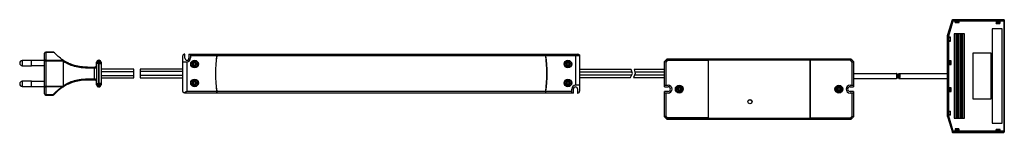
# Paper-space layout '_Vorderseite' of a CAD drawing. Header units: millimetres. Extents: x -568 to 188, y -33 to 53.
import ezdxf

# ---------------------------------------------------------------- set-up
doc = ezdxf.new("R2010")
doc.units = ezdxf.units.MM

psp = doc.layouts.new('_Vorderseite')

# ---------------------------------------------------------------- linework, layer by layer
at = {"color": 7, "linetype": 'Continuous', "lineweight": 25}
for p, q in [((144.7, 41.34), (148.39, 53.4)), ((148.45, 53.36), (144.74, 41.23)), ((148.45, 53.37), (148.39, 53.4)), ((148.39, 53.4), (187.93, 53.4)), ((150.53, 53.37), (148.45, 53.37)), ((148.45, 53.36), (149.06, 52.55)), ((150.53, 51.16), (150.53, 53.4)), ((150.67, 53.37), (150.63, 53.4)), ((150.63, 53.4), (150.63, 52.1)), ((150.67, 53.37), (150.67, 53.36)), ((153.35, 53.37), (150.67, 53.37)), ((150.67, 52.62), (150.67, 53.36)), ((150.67, 53.36), (153.35, 53.36)), ((153.35, 53.37), (153.39, 53.4)), ((153.35, 53.36), (153.35, 53.37)), ((153.35, 53.36), (153.35, 52.62)), ((153.39, 52.1), (153.39, 53.4)), ((153.49, 51.16), (153.49, 53.4)), ((187.9, 53.37), (153.49, 53.37)), ((187.89, 52.55), (187.9, 53.37)), ((187.93, 53.4), (187.9, 53.37)), ((188.19, 52.43), (188.2, 53.07)), ((188.2, 53.07), (188.23, 53.1)), ((188.23, 53.1), (188.23, 49.08)), ((145.55, 41.09), (149.06, 52.55)), ((149.06, 52.55), (150.53, 52.55)), ((150.65, 52.1), (150.53, 52.1)), ((150.53, 51.19), (153.49, 51.19)), ((150.53, 51.16), (153.49, 51.16)), ((150.63, 52.46), (150.65, 52.44)), ((150.65, 51.49), (150.67, 52.62)), ((150.65, 51.49), (150.65, 52.44)), ((153.37, 51.49), (150.65, 51.49)), ((153.35, 52.62), (150.67, 52.62)), ((153.37, 51.49), (153.35, 52.62)), ((153.37, 52.44), (153.39, 52.46)), ((153.37, 52.44), (153.37, 51.49)), ((153.49, 52.1), (153.37, 52.1)), ((153.49, 52.55), (187.89, 52.55)), ((186.69, 46.33), (178.89, 46.33)), ((178.89, 46.33), (178.89, -26.22)), ((184.9, 52.5), (182.06, 52.5)), ((182.06, 52.5), (182.06, 50.57)), ((182.06, 52.5), (182.12, 52.44)), ((182.06, 50.57), (182.07, 50.58)), ((182.06, 50.57), (184.9, 50.57)), ((182.07, 50.58), (184.89, 50.58)), ((182.1, 52.46), (182.1, 50.58)), ((182.1, 52.1), (184.86, 52.1)), ((184.86, 52.09), (182.1, 52.09)), ((182.1, 51.13), (184.86, 51.13)), ((184.84, 52.44), (182.12, 52.44)), ((182.12, 52.1), (182.12, 52.44)), ((184.9, 52.5), (184.84, 52.44)), ((184.84, 52.1), (184.84, 52.44)), ((184.86, 52.46), (184.86, 50.58)), ((184.89, 50.58), (184.9, 50.57)), ((184.9, 50.57), (184.9, 52.5)), ((186.69, -26.22), (186.69, 46.33)), ((187.89, 52.55), (187.89, -32.37)), ((188.19, -32.25), (188.19, 52.43)), ((188.23, 49.08), (188.2, 49.03)), ((188.2, 49.03), (188.2, -28.79)), ((144.7, 41.34), (144.74, 41.22)), ((144.7, 12.34), (144.7, 41.34)), ((146.94, 39.92), (144.7, 39.92)), ((144.74, 39.79), (144.7, 39.82)), ((146.01, 39.82), (144.7, 39.82)), ((144.74, 41.23), (145.55, 41.09)), ((144.74, 41.23), (144.74, 41.22)), ((144.74, 41.22), (144.74, 39.92)), ((144.74, 39.79), (144.74, 37.1)), ((144.74, 39.79), (145.49, 39.79)), ((146.61, 39.8), (145.49, 39.79)), ((145.49, 39.79), (145.49, 37.1)), ((145.55, 39.92), (145.55, 41.09)), ((145.67, 39.8), (145.65, 39.82)), ((145.67, 39.8), (146.61, 39.8)), ((146.01, 39.92), (146.01, 39.8)), ((146.61, 39.8), (146.61, 37.09)), ((146.92, 36.97), (146.92, 39.92)), ((146.94, 36.97), (146.94, 39.92)), ((157.75, 42.4), (149.67, 42.4)), ((149.67, 42.4), (149.67, -22.22)), ((150.04, -22.22), (150.04, 42.4)), ((151.15, 42.4), (151.15, -22.22)), ((152.06, 42.4), (152.06, -22.22)), ((152.8, -22.22), (152.8, 42.4)), ((153.71, -22.22), (153.71, 42.4)), ((154.63, 42.4), (154.63, -22.22)), ((155.36, -22.22), (155.36, 42.4)), ((156.28, -22.22), (156.28, 42.4)), ((157.38, 42.4), (157.38, -22.22)), ((157.75, -22.22), (157.75, 42.4)), ((144.74, 37.1), (144.7, 37.07)), ((144.7, 37.07), (146.01, 37.07)), ((144.7, 36.97), (146.94, 36.97)), ((145.49, 37.1), (144.74, 37.1)), ((144.74, 36.97), (144.74, -16.97)), ((146.61, 37.09), (145.49, 37.1)), ((145.55, -16.97), (145.55, 36.97)), ((145.65, 37.07), (145.67, 37.09)), ((146.61, 37.09), (145.67, 37.09)), ((146.01, 37.09), (146.01, 36.97)), ((-548.5, -3.53), (-548.5, 27.53)), ((-541.28, 28.53), (-547.5, 28.53)), ((-547.5, 28.53), (-547.5, -4.53)), ((-541.01, 28.21), (-547.5, 28.21)), ((-442.3, -1.5), (-442.3, 25.5)), ((-440.65, 27), (-440.8, 27)), ((-440.65, 23.8), (-440.65, 27)), ((-437.55, 27), (-437.55, 23.8)), ((-437.55, 27), (-139.2, 27)), ((-436.3, 27), (-436.3, 24)), ((-416.37, 25.6), (-436.3, 25.6)), ((-163.73, 25.6), (-416.27, 25.6)), ((-137.89, 25.6), (-163.63, 25.6)), ((-140.7, 3), (-140.7, 27)), ((-137.7, 25.5), (-137.7, -1.5)), ((-72.5, 21.25), (-70.5, 23.25)), ((-70.09, 22.25), (-70.5, 23.25)), ((-70.5, 23.25), (70.5, 23.25)), ((70.09, 22.25), (70.5, 23.25)), ((70.5, 23.25), (72.5, 21.25)), ((178.19, 27.59), (164.19, 27.59)), ((164.19, 27.59), (164.19, -7.41)), ((178.19, -7.41), (178.19, 27.59)), ((-558.5, 22), (-565.5, 22)), ((-565.5, 22), (-565.5, 18)), ((-565.5, 18), (-558.5, 18)), ((-558.5, 18), (-558.5, 22)), ((-548.5, 21.9), (-558.5, 21.9)), ((-558.5, 18.1), (-548.5, 18.1)), ((-533.9, 21.61), (-548.5, 21.61)), ((-547.5, 22.29), (-534.28, 22.29)), ((-534.28, 22.29), (-534.5, 22.48)), ((-533.75, 2.89), (-533.75, 21.11)), ((-513.5, 17), (-510, 17)), ((-510, 8), (-510, 16)), ((-509.95, 16), (-510, 16)), ((-508.5, 18.5), (-508.5, 20.75)), ((-508.5, 19.63), (-505, 19.63)), ((-508.5, 18.5), (-508.44, 18.5)), ((-508.44, 18.5), (-508.44, 5.5)), ((-507, 22.25), (-507, 1.75)), ((-507, 22.25), (-506.5, 22.25)), ((-506.5, 21.81), (-507, 21.81)), ((-507, 20.69), (-506.5, 20.69)), ((-506.5, 1.75), (-506.5, 22.25)), ((-505, 20.75), (-505, 3.25)), ((-480, 15.25), (-505, 15.25)), ((-480, 8.75), (-480, 15.25)), ((-442.3, 15.25), (-475, 15.25)), ((-475, 15.25), (-475, 8.75)), ((-442.3, 21), (-439.3, 21)), ((-439.3, 21), (-439.3, -1.6)), ((-435.2, 19.67), (-435.2, 18.83)), ((-433.72, 19.67), (-435.2, 19.67)), ((-435.2, 18.83), (-433.72, 18.83)), ((-432.88, 21.15), (-433.72, 21.15)), ((-433.72, 21.15), (-433.72, 19.67)), ((-433.72, 18.83), (-433.72, 17.35)), ((-433.72, 17.35), (-432.88, 17.35)), ((-432.88, 19.67), (-432.88, 21.15)), ((-431.4, 19.67), (-432.88, 19.67)), ((-432.88, 17.35), (-432.88, 18.83)), ((-432.88, 18.83), (-431.4, 18.83)), ((-431.4, 18.83), (-431.4, 19.67)), ((-417.15, 15.25), (-417.25, 15.25)), ((-147.12, 19.67), (-148.6, 19.67)), ((-148.6, 19.67), (-148.6, 18.83)), ((-148.6, 18.83), (-147.12, 18.83)), ((-146.28, 21.15), (-147.12, 21.15)), ((-147.12, 21.15), (-147.12, 19.67)), ((-147.12, 18.83), (-147.12, 17.35)), ((-147.12, 17.35), (-146.28, 17.35)), ((-146.28, 19.67), (-146.28, 21.15)), ((-144.8, 19.67), (-146.28, 19.67)), ((-146.28, 18.83), (-144.8, 18.83)), ((-146.28, 17.35), (-146.28, 18.83)), ((-144.8, 18.83), (-144.8, 19.67)), ((-71.5, 20.84), (-72.5, 21.25)), ((-72.5, 1.8), (-72.5, 21.25)), ((-71.6, 22.15), (-39.1, 22.15)), ((71.5, 22.25), (-71.5, 22.25)), ((-70.19, 22.15), (-71.5, 20.84)), ((-71.5, 20.84), (-71.5, 3)), ((-65, 22.25), (-65, 22.15)), ((-39.1, 22.15), (-39.1, -22.15)), ((-39, 22.25), (-39, -22.25)), ((39, 22.25), (39, -22.25)), ((71.6, 22.15), (39.1, 22.15)), ((39.1, 22.15), (39.1, -22.15)), ((65, 22.25), (65, 22.15)), ((71.5, 20.84), (70.19, 22.15)), ((71.5, 20.84), (72.5, 21.25)), ((71.5, 3), (71.5, 20.84)), ((72.5, 21.25), (72.5, 1.8)), ((147.48, 21.86), (145.6, 21.86)), ((145.6, 21.86), (145.6, 19.01)), ((145.6, 21.86), (145.67, 21.79)), ((145.67, 19.08), (145.6, 19.01)), ((145.6, 19.01), (147.48, 19.01)), ((146.18, 21.81), (145.65, 21.81)), ((145.65, 19.06), (146.18, 19.06)), ((145.67, 21.79), (145.67, 19.08)), ((146.01, 21.79), (145.67, 21.79)), ((145.67, 19.08), (146.01, 19.08)), ((146.01, 21.81), (146.01, 19.06)), ((146.01, 19.06), (146.01, 21.81)), ((146.22, 21.84), (146.18, 21.81)), ((146.22, 19.02), (146.18, 19.06)), ((147.46, 21.84), (146.22, 21.84)), ((147.46, 19.02), (146.22, 19.02)), ((146.98, 19.02), (146.98, 21.84)), ((147.46, 21.84), (147.48, 21.86)), ((147.46, 19.02), (147.46, 21.84)), ((147.48, 19.01), (147.46, 19.02)), ((147.48, 19.01), (147.48, 21.86)), ((-510, 8), (-509.95, 8)), ((-505, 13.45), (-480, 13.45)), ((-505, 10.55), (-480, 10.55)), ((-505, 8.75), (-480, 8.75)), ((-442.3, 13.45), (-475, 13.45)), ((-442.3, 10.55), (-475, 10.55)), ((-475, 8.75), (-442.3, 8.75)), ((-417.19, 13.45), (-417.29, 13.45)), ((-417.19, 10.55), (-417.29, 10.55)), ((-417.25, 8.75), (-417.15, 8.75)), ((-98.04, 15.1), (-137.7, 15.1)), ((-97.51, 13.15), (-137.7, 13.15)), ((-97.74, 10.85), (-137.7, 10.85)), ((-137.7, 8.9), (-98.65, 8.9)), ((-98.65, 8.9), (-97.21, 12)), ((-97.21, 12), (-98.04, 15.1)), ((-95, 12), (-96.45, 8.9)), ((-96.45, 8.9), (-72.5, 8.9)), ((-72.5, 15.1), (-95.83, 15.1)), ((-95.83, 15.1), (-95, 12)), ((-72.5, 10.85), (-95.54, 10.85)), ((-72.5, 13.15), (-95.31, 13.15)), ((72.5, 11.95), (105.54, 11.95)), ((72.5, 8.05), (105.54, 8.05)), ((107.21, 11.95), (144.72, 11.95)), ((107.21, 8.05), (107.21, 11.95)), ((107.21, 8.05), (144.72, 8.05)), ((144.71, 12.32), (144.7, 12.34)), ((144.7, 7.84), (144.71, 7.86)), ((144.7, -21.16), (144.7, 7.84)), ((144.73, 10.12), (144.73, 10.06)), ((144.73, 10.06), (144.73, 10.12)), ((-558.5, 6), (-565.5, 6)), ((-565.5, 6), (-565.5, 2)), ((-565.5, 2), (-558.5, 2)), ((-558.5, 2), (-558.5, 6)), ((-548.5, 5.9), (-558.5, 5.9)), ((-558.5, 2.1), (-548.5, 2.1)), ((-548.5, 2.39), (-533.9, 2.39)), ((-534.99, 1.71), (-547.5, 1.71)), ((-533.93, 2.34), (-533.9, 2.39)), ((-510, 7), (-513.5, 7)), ((-508.5, 3.25), (-508.5, 5.5)), ((-508.44, 5.5), (-508.5, 5.5)), ((-505, 4.37), (-508.5, 4.37)), ((-506.5, 3.31), (-507, 3.31)), ((-507, 2.19), (-506.5, 2.19)), ((-506.5, 1.75), (-507, 1.75)), ((-435.2, 5.17), (-435.2, 4.33)), ((-433.72, 5.17), (-435.2, 5.17)), ((-435.2, 4.33), (-433.72, 4.33)), ((-432.88, 6.65), (-433.72, 6.65)), ((-433.72, 6.65), (-433.72, 5.17)), ((-433.72, 4.33), (-433.72, 2.85)), ((-433.72, 2.85), (-432.88, 2.85)), ((-432.88, 5.17), (-432.88, 6.65)), ((-431.4, 5.17), (-432.88, 5.17)), ((-432.88, 2.85), (-432.88, 4.33)), ((-432.88, 4.33), (-431.4, 4.33)), ((-431.4, 4.33), (-431.4, 5.17)), ((-148.6, 5.17), (-148.6, 4.33)), ((-147.12, 5.17), (-148.6, 5.17)), ((-148.6, 4.33), (-147.12, 4.33)), ((-146.28, 6.65), (-147.12, 6.65)), ((-147.12, 6.65), (-147.12, 5.17)), ((-147.12, 4.33), (-147.12, 2.85)), ((-147.12, 2.85), (-146.28, 2.85)), ((-146.28, 5.17), (-146.28, 6.65)), ((-144.8, 5.17), (-146.28, 5.17)), ((-146.28, 2.85), (-146.28, 4.33)), ((-146.28, 4.33), (-144.8, 4.33)), ((-144.8, 4.33), (-144.8, 5.17)), ((-142.45, -3), (-142.45, 0.2)), ((-137.7, 3), (-140.7, 3)), ((-139.35, 0.2), (-139.35, -3)), ((-72.5, 3), (-69.8, 3)), ((-72.5, 1.8), (-69.8, 1.8)), ((-61.65, 0.4), (-62.7, 0.4)), ((-61.65, 1.45), (-61.65, 0.4)), ((-60.85, 0.4), (-60.85, 1.45)), ((-59.8, 0.4), (-60.85, 0.4)), ((60.85, 0.4), (59.8, 0.4)), ((60.85, 1.45), (60.85, 0.4)), ((61.65, 0.4), (61.65, 1.45)), ((62.7, 0.4), (61.65, 0.4)), ((69.8, 3), (72.5, 3)), ((69.8, 1.8), (72.5, 1.8)), ((147.48, 0.99), (145.6, 0.99)), ((145.6, 0.99), (145.6, -1.86)), ((145.6, 0.99), (145.67, 0.92)), ((146.18, 0.94), (145.65, 0.94)), ((145.67, 0.92), (145.67, -1.79)), ((146.01, 0.92), (145.67, 0.92)), ((146.01, 0.94), (146.01, -1.81)), ((146.01, -1.81), (146.01, 0.94)), ((146.18, 0.94), (146.22, 0.98)), ((146.22, 0.98), (147.46, 0.98)), ((146.98, -1.84), (146.98, 0.98)), ((147.46, 0.98), (147.48, 0.99)), ((147.46, -1.84), (147.46, 0.98)), ((147.48, -1.86), (147.48, 0.99)), ((-547.5, -4.21), (-541.74, -4.21)), ((-547.5, -4.53), (-541.74, -4.53)), ((-541.74, -4.21), (-541.74, -4.53)), ((-142.45, -3), (-440.8, -3)), ((-439.3, -1.6), (-416.37, -1.6)), ((-416.27, -1.6), (-163.73, -1.6)), ((-163.63, -1.6), (-143.7, -1.6)), ((-143.7, -3), (-143.7, 0)), ((-139.35, -3), (-139.2, -3)), ((-72.5, -21.25), (-72.5, -1.8)), ((-69.8, -1.8), (-72.5, -1.8)), ((-69.8, -3), (-72.5, -3)), ((-71.5, -3), (-71.5, -20.84)), ((-62.7, -0.4), (-61.65, -0.4)), ((-61.65, -0.4), (-61.65, -1.45)), ((-60.85, -1.45), (-60.85, -0.4)), ((-60.85, -0.4), (-59.8, -0.4)), ((59.8, -0.4), (60.85, -0.4)), ((60.85, -0.4), (60.85, -1.45)), ((61.65, -1.45), (61.65, -0.4)), ((61.65, -0.4), (62.7, -0.4)), ((72.5, -1.8), (69.8, -1.8)), ((72.5, -3), (69.8, -3)), ((71.5, -20.84), (71.5, -3)), ((72.5, -1.8), (72.5, -21.25)), ((145.6, -1.86), (145.67, -1.79)), ((145.6, -1.86), (147.48, -1.86)), ((145.65, -1.81), (146.18, -1.81)), ((146.01, -1.79), (145.67, -1.79)), ((146.18, -1.81), (146.22, -1.84)), ((146.22, -1.84), (147.46, -1.84)), ((147.48, -1.86), (147.46, -1.84)), ((164.19, -7.41), (178.19, -7.41)), ((-71.5, -20.84), (-72.5, -21.25)), ((-70.5, -23.25), (-72.5, -21.25)), ((-39.1, -22.15), (-71.6, -22.15)), ((-71.5, -20.84), (-70.19, -22.15)), ((-71.5, -22.25), (71.5, -22.25)), ((-70.09, -22.25), (-70.5, -23.25)), ((-65, -22.15), (-65, -22.25)), ((39.1, -22.15), (71.6, -22.15)), ((65, -22.15), (65, -22.25)), ((70.09, -22.25), (70.5, -23.25)), ((70.19, -22.15), (71.5, -20.84)), ((72.5, -21.25), (70.5, -23.25)), ((71.5, -20.84), (72.5, -21.25)), ((144.7, -16.97), (146.94, -16.97)), ((144.7, -17.07), (144.74, -17.1)), ((146.01, -17.07), (144.7, -17.07)), ((144.7, -19.82), (144.74, -19.79)), ((146.01, -19.82), (144.7, -19.82)), ((146.94, -19.92), (144.7, -19.92)), ((144.74, -21.04), (144.7, -21.16)), ((144.7, -21.16), (148.39, -33.22)), ((144.74, -17.1), (144.74, -19.79)), ((144.74, -17.1), (145.49, -17.1)), ((145.49, -19.79), (144.74, -19.79)), ((144.74, -19.92), (144.74, -21.04)), ((144.74, -21.05), (145.55, -20.91)), ((144.74, -21.05), (144.74, -21.04)), ((144.74, -21.05), (148.45, -33.18)), ((145.49, -17.1), (146.61, -17.09)), ((145.49, -17.1), (145.49, -19.79)), ((145.49, -19.79), (146.61, -19.8)), ((145.55, -20.91), (145.55, -19.92)), ((149.06, -32.37), (145.55, -20.91)), ((145.67, -17.09), (145.65, -17.07)), ((145.65, -19.82), (145.67, -19.8)), ((146.61, -17.09), (145.67, -17.09)), ((146.61, -19.8), (145.67, -19.8)), ((146.01, -16.97), (146.01, -17.09)), ((146.01, -19.8), (146.01, -19.92)), ((146.61, -17.09), (146.61, -19.8)), ((146.92, -19.92), (146.92, -16.97)), ((146.94, -19.92), (146.94, -16.97)), ((149.67, -22.22), (157.75, -22.22)), ((70.5, -23.25), (-70.5, -23.25)), ((178.89, -26.22), (186.69, -26.22)), ((188.2, -28.79), (188.23, -28.84)), ((188.23, -28.84), (188.23, -32.92)), ((148.39, -33.22), (148.45, -33.18)), ((148.39, -33.22), (187.93, -33.22)), ((148.45, -33.18), (149.06, -32.37)), ((182, -33.18), (148.45, -33.18)), ((182, -32.37), (149.06, -32.37)), ((153.43, -30.45), (150.58, -30.45)), ((150.58, -30.45), (150.58, -32.32)), ((150.58, -30.45), (150.6, -30.46)), ((150.58, -32.32), (150.65, -32.26)), ((150.58, -32.32), (153.43, -32.32)), ((150.6, -30.46), (150.6, -31.71)), ((153.42, -30.46), (150.6, -30.46)), ((153.42, -30.95), (150.6, -30.95)), ((150.6, -31.71), (150.63, -31.74)), ((150.63, -31.74), (150.63, -32.28)), ((150.63, -31.91), (153.39, -31.91)), ((153.39, -31.92), (150.63, -31.92)), ((150.65, -31.92), (150.65, -32.26)), ((150.65, -32.26), (153.37, -32.26)), ((153.37, -32.26), (153.37, -31.92)), ((153.37, -32.26), (153.43, -32.32)), ((153.42, -31.71), (153.39, -31.74)), ((153.39, -32.28), (153.39, -31.74)), ((153.43, -30.45), (153.42, -30.46)), ((153.42, -30.46), (153.42, -31.71)), ((153.43, -32.32), (153.43, -30.45)), ((184.96, -30.98), (182, -30.98)), ((182, -33.22), (182, -30.98)), ((184.96, -31.01), (182, -31.01)), ((182, -31.92), (182.12, -31.92)), ((182.1, -31.92), (182.1, -33.22)), ((182.12, -32.26), (182.1, -32.28)), ((182.1, -33.22), (182.14, -33.18)), ((182.12, -31.31), (182.12, -32.26)), ((182.14, -32.44), (182.12, -31.31)), ((182.12, -31.31), (184.84, -31.31)), ((182.14, -33.18), (182.14, -32.44)), ((182.14, -32.44), (184.82, -32.44)), ((182.14, -33.18), (184.82, -33.18)), ((184.82, -32.44), (184.84, -31.31)), ((184.82, -32.44), (184.82, -33.18)), ((184.86, -33.22), (184.82, -33.18)), ((184.84, -31.31), (184.84, -32.26)), ((184.84, -31.92), (184.96, -31.92)), ((184.86, -32.28), (184.84, -32.26)), ((184.86, -31.92), (184.86, -33.22)), ((184.96, -33.18), (184.96, -30.98)), ((187.89, -32.37), (184.96, -32.37)), ((187.9, -33.18), (184.96, -33.18)), ((184.96, -33.22), (184.96, -33.18)), ((187.89, -32.37), (187.9, -33.18)), ((187.93, -33.22), (187.9, -33.18)), ((188.2, -32.89), (188.19, -32.25)), ((188.23, -32.92), (188.2, -32.89))]:
    psp.add_line(p, q, dxfattribs=at)
at = {"color": 7, "linetype": 'Continuous', "lineweight": 25, "flags": 128}
for points in [[(188.19, 52.43), (188.19, 52.45), (188.17, 52.48), (188.14, 52.5), (188.1, 52.52), (188.06, 52.53), (188.01, 52.54), (187.95, 52.55), (187.89, 52.55)], [(105.31, 8.05), (105.4, 8.08), (105.5, 8.18), (105.58, 8.34), (105.66, 8.56), (105.73, 8.82), (105.78, 9.13), (105.81, 9.47), (105.83, 9.82), (105.83, 10.18), (105.81, 10.53), (105.78, 10.87), (105.73, 11.18), (105.66, 11.44), (105.58, 11.66), (105.5, 11.82), (105.4, 11.92), (105.31, 11.95)], [(105.54, 11.95), (105.7, 11.92), (105.86, 11.82), (106.01, 11.66), (106.15, 11.44), (106.26, 11.18), (106.35, 10.87), (106.41, 10.53), (106.44, 10.18), (106.44, 9.82), (106.41, 9.47), (106.35, 9.13), (106.26, 8.82), (106.15, 8.56), (106.01, 8.34), (105.86, 8.18), (105.7, 8.08), (105.54, 8.05)], [(107.51, 11.95), (107.61, 11.92), (107.7, 11.82), (107.79, 11.66), (107.87, 11.44), (107.93, 11.18), (107.98, 10.87), (108.02, 10.53), (108.04, 10.18), (108.04, 9.82), (108.02, 9.47), (107.98, 9.13), (107.93, 8.82), (107.87, 8.56), (107.79, 8.34), (107.7, 8.18), (107.61, 8.08), (107.51, 8.05)], [(187.89, -32.37), (187.95, -32.37), (188.01, -32.36), (188.06, -32.35), (188.1, -32.34), (188.14, -32.32), (188.17, -32.3), (188.19, -32.27), (188.19, -32.25)]]:
    psp.add_lwpolyline(points, dxfattribs=at)
at = {"color": 7, "linetype": 'Continuous', "lineweight": 25}
for centre, radius in [((-433.3, 19.25), 2.95), ((-433.3, 19.25), 2.65), ((-146.7, 19.25), 2.95), ((-146.7, 19.25), 2.65), ((-433.3, 4.75), 2.95), ((-146.7, 4.75), 2.95), ((-433.3, 4.75), 2.65), ((-146.7, 4.75), 2.65), ((-61.25, 0), 3), ((-61.25, 0), 2.5), ((61.25, 0), 3), ((61.25, 0), 2.5), ((-7, -9.7), 1.6), ((-7, -9.7), 1.5)]:
    psp.add_circle(centre, radius, dxfattribs=at)
for centre, radius, start, end in [((187.9, 53.06), 0.301, 0.34932, 89.88761), ((187.93, 53.1), 0.3, 359.99929, 90.01657), ((-547.5, 27.53), 1, 90, 180), ((-547.63, 27.33), 0.888, 81.30426, 167.16249), ((-440.8, 25.5), 1.5, 90, 180), ((-439.1, 23.8), 1.55, 180, 0), ((-439.3, 24), 3, 270, 0), ((-317.3, 12), 100, 172.18355, 187.81645), ((-317.3, 12), 99.9, 172.17568, 187.82432), ((-262.7, 12), 99.9, 352.17568, 7.82432), ((-262.7, 12), 100, 352.18355, 7.81645), ((-139.25, 25.64), 1.36, 358.21201, 88.09277), ((-565.5, 20), 2, 90, 270), ((-547.63, 21.41), 0.888, 81.30426, 167.16249), ((-520.83, 16.25), 7.37, 358.05858, 5.84227), ((-513.14, 16.25), 3.14, 355.46831, 13.83568), ((-515.18, 16.25), 5.24, 357.26977, 8.24134), ((-510, 18.5), 1.5, 351.82278, 360), ((-508.33, 18.27), 0.189, 175.30405, 222.0862), ((-507, 20.75), 1.5, 90, 180), ((-507.19, 20.48), 1.34, 81.95053, 168.57825), ((-507.19, 19.36), 1.34, 81.95053, 168.57825), ((-506.5, 20.75), 1.5, 360, 90), ((-506.31, 20.48), 1.34, 11.42175, 98.04947), ((-506.31, 19.36), 1.34, 11.42175, 98.04947), ((-433.3, 19.25), 1.65, 104.80242, 165.19758), ((-433.3, 19.25), 1.65, 194.80242, 255.19758), ((-433.3, 19.25), 1.65, 14.80242, 75.19758), ((-433.3, 19.25), 1.65, 284.80242, 345.19758), ((-146.7, 19.25), 1.65, 104.80242, 165.19758), ((-146.7, 19.25), 1.65, 194.80242, 255.19758), ((-146.7, 19.25), 1.65, 14.80242, 75.19758), ((-146.7, 19.25), 1.65, 284.80242, 345.19758), ((-520.83, 7.75), 7.37, 354.15773, 1.94142), ((-513.14, 7.75), 3.14, 346.16432, 4.53169), ((-515.18, 7.75), 5.24, 351.75866, 2.73023), ((-565.5, 4), 2, 90, 270), ((-547.63, 2.59), 0.888, 192.83751, 278.69574), ((-534.14, 2.19), 0.374, 230.868, 292.67568), ((-534.34, 2.15), 0.455, 318.94965, 25.58526), ((-508.33, 5.73), 0.189, 137.9138, 184.69595), ((-510, 5.5), 1.5, 0, 8.17722), ((-507.19, 4.64), 1.34, 191.42175, 278.04947), ((-507.19, 3.52), 1.34, 191.42175, 278.04947), ((-507, 3.25), 1.5, 180, 270), ((-506.31, 4.64), 1.34, 261.95053, 348.57825), ((-506.31, 3.52), 1.34, 261.95053, 348.57825), ((-506.5, 3.25), 1.5, 270, 360), ((-433.3, 4.75), 1.65, 104.80242, 165.19758), ((-433.3, 4.75), 1.65, 194.80242, 255.19758), ((-433.3, 4.75), 1.65, 14.80242, 75.19758), ((-433.3, 4.75), 1.65, 284.80242, 345.19758), ((-146.7, 4.75), 1.65, 104.80242, 165.19758), ((-146.7, 4.75), 1.65, 194.80242, 255.19758), ((-146.7, 4.75), 1.65, 14.80242, 75.19758), ((-146.7, 4.75), 1.65, 284.80242, 345.19758), ((-140.7, 0), 3, 90, 180), ((-140.9, 0.2), 1.55, 0, 180), ((-69.8, 0), 3, 270, 90), ((-69.8, 0), 1.8, 270, 90), ((-61.25, 0), 1.5, 105.46601, 164.53399), ((-61.25, 0), 1.5, 15.46601, 74.53399), ((61.25, 0), 1.5, 105.46601, 164.53399), ((61.25, 0), 1.5, 15.46601, 74.53399), ((69.8, 0), 3, 90, 270), ((69.8, 0), 1.8, 90, 270), ((-547.5, -3.53), 1, 180, 270), ((-547.63, -3.33), 0.888, 192.83751, 278.69574), ((-541.74, -3.53), 1, 270, 318.88198), ((-541.38, -3.68), 0.645, 235.99957, 307.47334), ((-139.2, -1.5), 1.5, 270, 0), ((-61.25, 0), 1.5, 195.46601, 254.53399), ((-61.25, 0), 1.5, 285.46601, 344.53399), ((61.25, 0), 1.5, 195.46601, 254.53399), ((61.25, 0), 1.5, 285.46601, 344.53399), ((187.9, -32.88), 0.301, 270.11239, 359.65068), ((187.93, -32.92), 0.3, 269.98343, 0.00071)]:
    psp.add_arc(centre, radius, start, end, dxfattribs=at)
for points, knots in [([(-541.28, 28.52), (-541.28, 28.53), (-541.29, 28.54), (-541.25, 28.49), (-541.16, 28.38), (-541.06, 28.27), (-541.01, 28.21)], [0, 0, 0, 0, 0.056849, 0.353593, 0.655633, 1, 1, 1, 1]), ([(-534.5, 22.48), (-535.71, 23.34), (-538.14, 25.09), (-540.05, 27.16), (-541.01, 28.21)], [0, 0, 0, 0, 0.49505, 1, 1, 1, 1]), ([(-416.17, 27), (-416.17, 26.98), (-416.18, 26.95), (-416.21, 26.72), (-416.26, 26.37), (-416.32, 25.97), (-416.36, 25.71), (-416.37, 25.6)], [0, 0, 0, 0, 0.21184, 0.423641, 0.636571, 0.851745, 1, 1, 1, 1]), ([(-416.27, 25.6), (-416.25, 25.76), (-416.2, 26.08), (-416.14, 26.5), (-416.1, 26.81), (-416.07, 26.98), (-416.07, 26.99), (-416.07, 27)], [0, 0, 0, 0, 0.217389, 0.434802, 0.651436, 0.865975, 1, 1, 1, 1]), ([(-163.93, 27), (-163.93, 26.98), (-163.93, 26.95), (-163.89, 26.72), (-163.84, 26.37), (-163.78, 25.97), (-163.74, 25.71), (-163.73, 25.6)], [0, 0, 0, 0, 0.211834, 0.423629, 0.636556, 0.851731, 1, 1, 1, 1]), ([(-163.63, 25.6), (-163.65, 25.76), (-163.7, 26.08), (-163.76, 26.5), (-163.8, 26.81), (-163.83, 26.98), (-163.83, 26.99), (-163.83, 27)], [0, 0, 0, 0, 0.2173837, 0.4347909, 0.651421, 0.86596, 1, 1, 1, 1]), ([(-139.2, 27), (-139.03, 26.98), (-138.68, 26.95), (-138.23, 26.68), (-137.89, 26.29), (-137.73, 25.87), (-137.7, 25.6), (-137.7, 25.5), (-137.7, 25.5)], [0, 0, 0, 0, 0.216717, 0.43335, 0.652099, 0.873323, 0.99613, 1, 1, 1, 1]), ([(-137.7, 25.5), (-137.7, 25.5), (-137.7, 25.5), (-137.7, 25.5), (-137.7, 25.5), (-137.7, 25.51), (-137.7, 25.52), (-137.71, 25.54), (-137.76, 25.59), (-137.85, 25.6), (-137.89, 25.6)], [0, 0, 0, 0, 0.010242, 0.01371, 0.02134, 0.045415, 0.097063, 0.211887, 0.648695, 1, 1, 1, 1]), ([(-534.5, 22.48), (-533.8, 22.04), (-532.41, 21.17), (-529.43, 19.72), (-525.4, 18.32), (-521.08, 17.47), (-517.1, 17.07), (-514.81, 17), (-513.5, 17), (-513.5, 17)], [0, 0, 0, 0, 0.120099, 0.240052, 0.467302, 0.695264, 0.825453, 0.999997, 1, 1, 1, 1]), ([(-533.9, 21.61), (-533.96, 21.73), (-534.08, 21.99), (-534.21, 22.19), (-534.28, 22.29)], [0, 0, 0, 0, 0.4984008, 1, 1, 1, 1]), ([(-533.75, 21.11), (-533.76, 21.23), (-533.79, 21.4), (-533.87, 21.56), (-533.9, 21.61)], [0, 0, 0, 0, 0.67392, 1, 1, 1, 1]), ([(-513.47, 16), (-515.8, 16.07), (-519.85, 16.19), (-525.5, 17.35), (-530.03, 18.96), (-532.64, 20.4), (-533.75, 21.11), (-533.75, 21.11)], [0, 0, 0, 0, 0.323564, 0.562095, 0.799864, 0.999997, 1, 1, 1, 1]), ([(-510, 16), (-510.67, 16), (-511.82, 16), (-512.98, 16), (-513.47, 16)], [0, 0, 0, 0, 0.576511, 1, 1, 1, 1]), ([(-510, 17), (-509.92, 17), (-509.72, 17.01), (-509.51, 17.08), (-509.26, 17.18), (-508.94, 17.4), (-508.65, 17.76), (-508.56, 18.13), (-508.52, 18.29)], [0, 0, 0, 0, 0.089653, 0.215275, 0.236676, 0.429957, 0.749025, 1, 1, 1, 1]), ([(-508.47, 18.14), (-508.51, 17.88), (-508.59, 17.32), (-508.88, 16.68), (-509.26, 16.25), (-509.54, 16.09), (-509.75, 16.02), (-509.87, 16.01), (-509.95, 16)], [0, 0, 0, 0, 0.279757, 0.59342, 0.778096, 0.882483, 0.916842, 1, 1, 1, 1]), ([(-508.52, 18.29), (-508.5, 18.36), (-508.48, 18.43), (-508.44, 18.5), (-508.44, 18.5)], [0, 0, 0, 0, 0.98276, 1, 1, 1, 1]), ([(-508.44, 18.5), (-508.44, 18.5), (-508.45, 18.38), (-508.46, 18.26), (-508.47, 18.14)], [0, 0, 0, 0, 0.027292, 1, 1, 1, 1]), ([(-533.75, 2.89), (-532.59, 3.57), (-530.08, 5.04), (-525.53, 6.65), (-519.88, 7.81), (-515.8, 7.93), (-513.47, 8)], [0, 0, 0, 0, 0.200115, 0.433575, 0.676471, 1, 1, 1, 1]), ([(-513.47, 8), (-512.8, 8), (-511.64, 8), (-510.49, 8), (-510, 8)], [0, 0, 0, 0, 0.5764575, 1, 1, 1, 1]), ([(-509.95, 8), (-509.86, 7.99), (-509.72, 7.98), (-509.46, 7.88), (-509.14, 7.65), (-508.76, 7.11), (-508.55, 6.49), (-508.49, 6.02), (-508.47, 5.86)], [0, 0, 0, 0, 0.095301, 0.133502, 0.277908, 0.500652, 0.831916, 1, 1, 1, 1]), ([(144.73, 10.12), (144.73, 10.4), (144.73, 10.82), (144.73, 11.33), (144.73, 11.68), (144.72, 11.96), (144.72, 12.24), (144.71, 12.29), (144.71, 12.32)], [0, 0, 0, 0, 0.239679, 0.369757, 0.499994, 0.630074, 0.760312, 1, 1, 1, 1]), ([(144.71, 7.86), (144.71, 7.89), (144.72, 7.94), (144.72, 8.22), (144.73, 8.5), (144.73, 8.85), (144.73, 9.36), (144.73, 9.78), (144.73, 10.06)], [0, 0, 0, 0, 0.239688, 0.369768, 0.500006, 0.630085, 0.760321, 1, 1, 1, 1]), ([(-541.74, -4.21), (-540.73, -3.11), (-538.75, -0.97), (-536.22, 0.84), (-534.99, 1.71)], [0, 0, 0, 0, 0.5143657, 1, 1, 1, 1]), ([(-533.99, 1.85), (-535.34, 0.91), (-537.49, -0.59), (-539.66, -2.71), (-540.63, -3.79), (-540.99, -4.19)], [0, 0, 0, 0, 0.513112, 0.818356, 1, 1, 1, 1]), ([(-534.37, 1.9), (-534.58, 1.84), (-534.78, 1.77), (-534.99, 1.71), (-534.99, 1.71)], [0, 0, 0, 0, 0.988337, 1, 1, 1, 1]), ([(-534.37, 1.9), (-534.34, 1.92), (-534.23, 1.96), (-534.07, 2.1), (-533.98, 2.26), (-533.93, 2.34)], [0, 0, 0, 0, 0.16373, 0.530647, 1, 1, 1, 1]), ([(-513.5, 7), (-513.5, 7), (-515.79, 7), (-519.77, 6.78), (-525.37, 5.7), (-530.07, 4.1), (-532.73, 2.57), (-533.99, 1.85)], [0, 0, 0, 0, 0.000003, 0.313887, 0.544754, 0.783117, 1, 1, 1, 1]), ([(-533.9, 2.39), (-533.88, 2.43), (-533.81, 2.56), (-533.75, 2.73), (-533.75, 2.86), (-533.75, 2.89)], [0, 0, 0, 0, 0.258062, 0.855829, 1, 1, 1, 1]), ([(-508.52, 5.71), (-508.54, 5.81), (-508.6, 6.13), (-508.82, 6.47), (-509.19, 6.79), (-509.56, 6.95), (-509.83, 7), (-509.96, 7), (-510, 7)], [0, 0, 0, 0, 0.143935, 0.472686, 0.704225, 0.856608, 0.955369, 1, 1, 1, 1]), ([(-508.44, 5.5), (-508.44, 5.5), (-508.48, 5.57), (-508.5, 5.64), (-508.52, 5.71)], [0, 0, 0, 0, 0.01724, 1, 1, 1, 1]), ([(-508.47, 5.86), (-508.46, 5.74), (-508.45, 5.62), (-508.44, 5.5), (-508.44, 5.5)], [0, 0, 0, 0, 0.972708, 1, 1, 1, 1]), ([(-62.7, 0.4), (-62.79, 0.4), (-62.89, 0.4), (-63.08, 0.4), (-63.17, 0.4), (-63.25, 0.4)], [0, 0, 0, 0, 0.5, 0.5, 1, 1, 1, 1]), ([(-60.85, 1.45), (-60.85, 1.54), (-60.85, 1.64), (-60.85, 1.83), (-60.85, 1.92), (-60.85, 2)], [0, 0, 0, 0, 0.5, 0.5, 1, 1, 1, 1]), ([(59.8, 0.4), (59.71, 0.4), (59.61, 0.4), (59.42, 0.4), (59.33, 0.4), (59.25, 0.4)], [0, 0, 0, 0, 0.5, 0.5, 1, 1, 1, 1]), ([(61.65, 1.45), (61.65, 1.54), (61.65, 1.64), (61.65, 1.83), (61.65, 1.92), (61.65, 2)], [0, 0, 0, 0, 0.5, 0.5, 1, 1, 1, 1]), ([(-441.38, -2.88), (-441.39, -2.88), (-441.6, -2.79), (-442.01, -2.47), (-442.26, -1.96), (-442.3, -1.61), (-442.3, -1.5), (-442.3, -1.5)], [0, 0, 0, 0, 0.010846, 0.338059, 0.798948, 0.996063, 1, 1, 1, 1]), ([(-441.38, -2.88), (-441.16, -2.77), (-440.63, -2.5), (-439.9, -2.01), (-439.43, -1.69), (-439.3, -1.6), (-439.3, -1.6)], [0, 0, 0, 0, 0.34705, 0.831568, 0.995841, 1, 1, 1, 1]), ([(-440.8, -3), (-440.8, -3), (-441, -3), (-441.19, -2.94), (-441.38, -2.88)], [0, 0, 0, 0, 0.0094913, 1, 1, 1, 1]), ([(-416.37, -1.6), (-416.35, -1.76), (-416.3, -2.08), (-416.24, -2.5), (-416.2, -2.81), (-416.17, -2.98), (-416.17, -2.99), (-416.17, -3)], [0, 0, 0, 0, 0.217384, 0.434791, 0.651421, 0.86596, 1, 1, 1, 1]), ([(-416.07, -3), (-416.07, -2.98), (-416.07, -2.95), (-416.11, -2.72), (-416.16, -2.37), (-416.22, -1.97), (-416.26, -1.71), (-416.27, -1.6)], [0, 0, 0, 0, 0.211834, 0.423629, 0.636556, 0.851731, 1, 1, 1, 1]), ([(-163.73, -1.6), (-163.75, -1.76), (-163.8, -2.08), (-163.86, -2.5), (-163.9, -2.81), (-163.93, -2.98), (-163.93, -2.99), (-163.93, -3)], [0, 0, 0, 0, 0.217389, 0.434802, 0.651436, 0.865975, 1, 1, 1, 1]), ([(-163.83, -3), (-163.83, -2.98), (-163.82, -2.95), (-163.79, -2.72), (-163.74, -2.37), (-163.68, -1.97), (-163.64, -1.71), (-163.63, -1.6)], [0, 0, 0, 0, 0.21184, 0.423641, 0.636571, 0.851745, 1, 1, 1, 1]), ([(-61.65, -1.45), (-61.65, -1.54), (-61.65, -1.64), (-61.65, -1.83), (-61.65, -1.92), (-61.65, -2)], [0, 0, 0, 0, 0.5, 0.5, 1, 1, 1, 1]), ([(-59.8, -0.4), (-59.71, -0.4), (-59.61, -0.4), (-59.42, -0.4), (-59.33, -0.4), (-59.25, -0.4)], [0, 0, 0, 0, 0.5, 0.5, 1, 1, 1, 1]), ([(60.85, -1.45), (60.85, -1.54), (60.85, -1.64), (60.85, -1.83), (60.85, -1.92), (60.85, -2)], [0, 0, 0, 0, 0.5, 0.5, 1, 1, 1, 1]), ([(62.7, -0.4), (62.79, -0.4), (62.89, -0.4), (63.08, -0.4), (63.17, -0.4), (63.25, -0.4)], [0, 0, 0, 0, 0.5, 0.5, 1, 1, 1, 1])]:
    psp.add_open_spline(points, degree=3, knots=knots, dxfattribs=at)
for points in [[(-63.25, 0.4), (-63.25, 0.27), (-63.25, 0), (-63.25, -0.27), (-63.25, -0.4)], [(-60.85, 2), (-60.98, 2), (-61.25, 2), (-61.52, 2), (-61.65, 2)], [(-61.65, 2), (-61.65, 1.83), (-61.65, 1.64), (-61.65, 1.45)], [(-59.25, 0.4), (-59.42, 0.4), (-59.61, 0.4), (-59.8, 0.4)], [(-59.25, -0.4), (-59.25, -0.27), (-59.25, 0), (-59.25, 0.27), (-59.25, 0.4)], [(59.25, 0.4), (59.25, 0.27), (59.25, 0), (59.25, -0.27), (59.25, -0.4)], [(61.65, 2), (61.52, 2), (61.25, 2), (60.98, 2), (60.85, 2)], [(60.85, 2), (60.85, 1.83), (60.85, 1.64), (60.85, 1.45)], [(63.25, 0.4), (63.08, 0.4), (62.89, 0.4), (62.7, 0.4)], [(63.25, -0.4), (63.25, -0.27), (63.25, 0), (63.25, 0.27), (63.25, 0.4)], [(-63.25, -0.4), (-63.08, -0.4), (-62.89, -0.4), (-62.7, -0.4)], [(-61.65, -2), (-61.52, -2), (-61.25, -2), (-60.98, -2), (-60.85, -2)], [(-60.85, -2), (-60.85, -1.83), (-60.85, -1.64), (-60.85, -1.45)], [(59.25, -0.4), (59.42, -0.4), (59.61, -0.4), (59.8, -0.4)], [(60.85, -2), (60.98, -2), (61.25, -2), (61.52, -2), (61.65, -2)], [(61.65, -2), (61.65, -1.83), (61.65, -1.64), (61.65, -1.45)]]:
    psp.add_open_spline(points, degree=3, dxfattribs=at)

doc.saveas('drawing.dxf')
